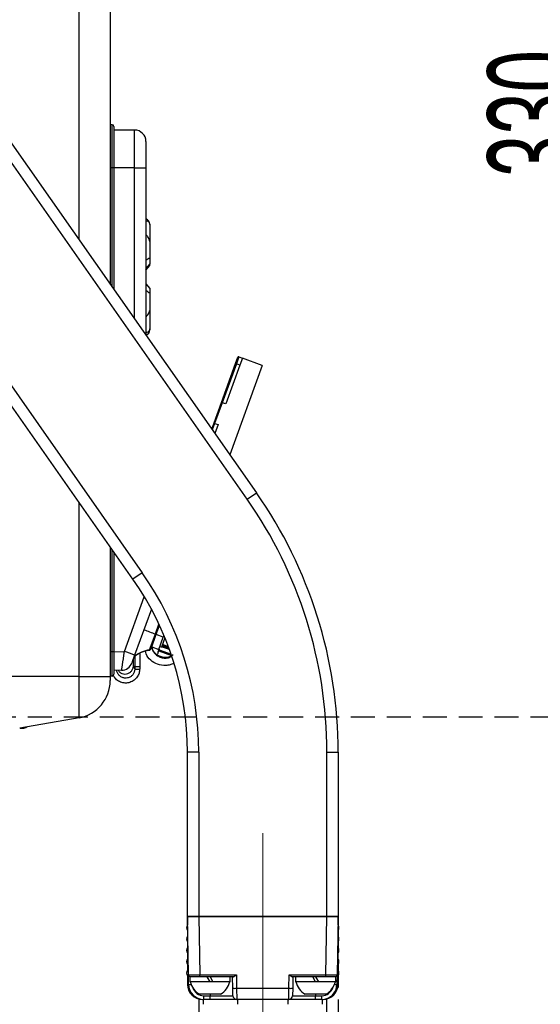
# Model space of a CAD drawing. Header units: millimetres. Extents: x 9 to 583, y 10 to 410.
# Tile 70 of 122: x 279 to 307, y 280 to 332. Entities that reach past the tile are written whole.
import ezdxf

# ---------------------------------------------------------------- set-up
doc = ezdxf.new("R2010")
doc.units = ezdxf.units.MM
doc.linetypes.add('CENTERX2', pattern=[20.32, 12.7, -2.54, 2.54, -2.54])
doc.linetypes.add('HIDDEN', pattern=[1.905, 1.27, -0.635])
doc.layers.add('DEFAULT_2', color=5, linetype='HIDDEN')
doc.styles.add('SLDTEXTSTYLE0', font='TXT', dxfattribs={"width": 0.605})
doc.dimstyles.new('SLDDIMSTYLE2', dxfattribs={"dimtxt": 5, "dimasz": 3, "dimexe": 0, "dimexo": 0.0625, "dimgap": 1.25, "dimtad": 1, "dimlfac": 5, "dimrnd": 1e-09, "dimzin": 12, "dimdsep": 46, "dimtxsty": 'SLDTEXTSTYLE0', "dimsah": 1, "dimcen": 0.09, "dimadec": 0, "dimazin": 3, "dimtfac": 1, "dimtmove": 0, "dimatfit": 0, "dimfxl": 0, "dimfrac": 2, "dimtolj": 1, "dimtzin": 12, "dimarcsym": 0})
doc.dimstyles.new('SLDDIMSTYLE5', dxfattribs={"dimtxt": 5, "dimasz": 3, "dimexe": 0, "dimexo": 0.0625, "dimgap": 1.25, "dimtad": 1, "dimdec": 0, "dimlfac": 5, "dimrnd": 1e-09, "dimzin": 12, "dimdsep": 46, "dimtxsty": 'SLDTEXTSTYLE0', "dimsah": 1, "dimcen": 0.09, "dimadec": 0, "dimazin": 3, "dimtfac": 1, "dimtdec": 0, "dimtofl": 0, "dimtmove": 0, "dimatfit": 3, "dimfxl": 0, "dimfrac": 2, "dimtolj": 1, "dimtzin": 12, "dimarcsym": 0})

# ---------------------------------------------------------------- blocks, each defined once
blk = doc.blocks.new('_D_4')
at = {"layer": 'DEFAULT_2'}
for p, q in [((259.979, 291.113), (259.979, 224.068)), ((292.389, 255.113), (292.389, 224.068)), ((292.389, 225.068), (259.979, 225.068))]:
    blk.add_line(p, q, dxfattribs=at)
for points in [[(259.979, 225.068), (262.979, 224.468), (262.979, 225.668)], [(292.389, 225.068), (289.389, 225.668), (289.389, 224.468)]]:
    blk.add_solid(points, dxfattribs=at)
at = {"layer": 'DEFAULT_2', "insert": (272.455, 231.513), "char_height": 5, "attachment_point": 1, "style": 'SLDTEXTSTYLE0'}
blk.add_mtext('162', dxfattribs=at)
blk = doc.blocks.new('_D_6')
at = {"layer": 'DEFAULT_2'}
for p, q in [((259.979, 291.113), (259.979, 213.135)), ((296.389, 283.713), (296.389, 213.135)), ((259.979, 214.135), (296.389, 214.135))]:
    blk.add_line(p, q, dxfattribs=at)
for points in [[(259.979, 214.135), (262.979, 213.535), (262.979, 214.735)], [(296.389, 214.135), (293.389, 214.735), (293.389, 213.535)]]:
    blk.add_solid(points, dxfattribs=at)
at = {"layer": 'DEFAULT_2', "insert": (272.455, 220.581), "char_height": 5, "attachment_point": 1, "style": 'SLDTEXTSTYLE0'}
blk.add_mtext('182', dxfattribs=at)
blk = doc.blocks.new('_D_7')
at = {"layer": 'DEFAULT_2'}
for p, q in [((310.759, 360.913), (310.759, 367.263)), ((266.589, 360.913), (283.527, 360.913)), ((285.051, 360.913), (311.759, 360.913)), ((310.759, 360.913), (310.759, 294.913)), ((266.589, 294.913), (311.759, 294.913)), ((310.759, 294.913), (310.759, 288.563))]:
    blk.add_line(p, q, dxfattribs=at)
for points in [[(310.759, 360.913), (311.359, 363.913), (310.159, 363.913)], [(310.759, 294.913), (310.159, 291.913), (311.359, 291.913)]]:
    blk.add_solid(points, dxfattribs=at)
at = {"layer": 'DEFAULT_2', "char_height": 5, "attachment_point": 1, "rotation": 90, "style": 'SLDTEXTSTYLE0'}
for s, insert in [('(mounting hole distance)', (311.984, 291.682)), ('330', (304.311, 323.563))]:
    blk.add_mtext(s, dxfattribs=dict(at, insert=insert))

msp = doc.modelspace()

# ---------------------------------------------------------------- linework, layer by layer
at = {"color": 8, "linetype": 'Continuous', "lineweight": 25}
for p, q in [((282.6367, 320.2522), (282.6367, 358.7631)), ((284.3929, 317.7441), (284.3929, 324.0631)), ((285.5894, 324.0631), (284.4894, 324.0631)), ((285.5894, 316.0353), (285.5894, 324.0631)), ((273.6445, 320.1929), (285.9873, 302.5655)), ((289.8346, 310.4944), (289.7097, 310.151)), ((282.6367, 297.0631), (282.6367, 306.3047)), ((284.3929, 298.3631), (284.3929, 303.7966)), ((285.0452, 298.3889), (286.101, 301.2898)), ((286.69, 299.3138), (286.8784, 299.8315)), ((287.1084, 299.1446), (286.7325, 299.2814)), ((286.9032, 298.5224), (286.8844, 298.5292)), ((286.8847, 298.4714), (287.5225, 298.2393)), ((287.4365, 298.4834), (287.0207, 298.6347)), ((287.4002, 298.5828), (287.0484, 298.7108)), ((284.4894, 298.3695), (285.0452, 298.3889)), ((286.5579, 298.4668), (286.5644, 298.4644)), ((286.867, 298.423), (287.5438, 298.1766)), ((286.8708, 298.4333), (287.5393, 298.1899)), ((282.6367, 297.0631), (278.4894, 297.0631)), ((289.5894, 280.1931), (289.5894, 280.1096)), ((295.1894, 280.1931), (295.1894, 280.1096))]:
    msp.add_line(p, q, dxfattribs=at)
at = {"color": 7, "linetype": 'Continuous', "lineweight": 25}
for p, q in [((284.2894, 358.7631), (284.2894, 317.8919)), ((284.3929, 326.3495), (284.2894, 326.3531)), ((284.3929, 324.0631), (284.3929, 326.3495)), ((284.4894, 326.2496), (284.4894, 324.0631)), ((278.7011, 325.8729), (292.049, 306.81)), ((285.5894, 326.0631), (284.4894, 326.0631)), ((285.5894, 324.0631), (285.5894, 326.0631)), ((291.5575, 306.4659), (278.2096, 325.5287)), ((286.1894, 325.4631), (286.1894, 324.0631)), ((284.3929, 324.0631), (284.2894, 324.0631)), ((284.4894, 324.0631), (284.3929, 324.0631)), ((284.4894, 324.0631), (284.4894, 317.6063)), ((285.5894, 324.0631), (286.1894, 324.0631)), ((286.1894, 324.0631), (286.1894, 315.1785)), ((286.3894, 321.0631), (286.3894, 321.0267)), ((286.3894, 321.0267), (286.3894, 320.1569)), ((285.4958, 302.2214), (273.0974, 319.9282)), ((286.3894, 320.1569), (286.3894, 319.2552)), ((286.3894, 318.9675), (286.1894, 318.7217)), ((286.1894, 318.6324), (286.3894, 318.8706)), ((286.3894, 319.2552), (286.3894, 318.9675)), ((286.3894, 318.8706), (286.3894, 318.9675)), ((286.1894, 317.8938), (286.3894, 317.6557)), ((286.3894, 317.6557), (286.3894, 317.4239)), ((286.3894, 317.4239), (286.3894, 316.4916)), ((286.3894, 316.4916), (286.3894, 315.5301)), ((286.3894, 315.5301), (286.3894, 315.4631)), ((290.1961, 311.6043), (290.9485, 313.6716)), ((290.9862, 313.6581), (290.2337, 311.5908)), ((290.9485, 313.6716), (291.0709, 314.008)), ((291.1222, 314.0319), (290.9862, 313.6581)), ((291.1741, 313.5897), (290.9862, 313.6581)), ((291.1222, 314.0319), (291.3101, 313.9635)), ((291.3101, 313.9635), (291.1741, 313.5897)), ((292.3583, 313.5687), (291.3059, 313.9517)), ((291.1741, 313.5897), (290.4217, 311.5224)), ((292.3583, 313.5687), (290.6339, 308.831)), ((289.8031, 310.5247), (290.1961, 311.6043)), ((290.2337, 311.5908), (289.8346, 310.4944)), ((290.4217, 311.5224), (290.2337, 311.5908)), ((289.6817, 310.191), (289.8031, 310.5247)), ((289.8346, 310.4944), (290.0226, 310.426)), ((290.0226, 310.426), (289.8497, 309.951)), ((291.5575, 306.4659), (292.049, 306.81)), ((284.2894, 303.9444), (284.2894, 297.0631)), ((284.4894, 303.6587), (284.4894, 298.3631)), ((285.9873, 302.5655), (285.4958, 302.2214)), ((286.4778, 300.6282), (285.588, 298.1837)), ((286.7378, 299.2959), (286.9089, 299.766)), ((286.3811, 298.4651), (286.69, 299.3138)), ((286.4577, 298.5264), (286.7378, 299.2959)), ((286.869, 298.4868), (287.1084, 299.1446)), ((287.1943, 299.1117), (287.0118, 298.6103)), ((287.1422, 299.2374), (287.1084, 299.1446)), ((287.1221, 299.1821), (287.1729, 299.1636)), ((286.4503, 298.5061), (286.4577, 298.5264)), ((286.4931, 298.6236), (286.869, 298.4868)), ((286.8449, 298.3623), (286.9032, 298.5224)), ((286.9425, 298.6303), (286.9237, 298.6371)), ((286.9254, 298.6418), (287.0118, 298.6103)), ((286.9425, 298.6303), (286.9442, 298.635)), ((287.4189, 298.5317), (287.0342, 298.6717)), ((287.382, 298.6317), (287.062, 298.7482)), ((284.3929, 298.3631), (284.2894, 298.3631)), ((284.3929, 297.0767), (284.3929, 298.3631)), ((284.4894, 298.3631), (284.3929, 298.3631)), ((284.4894, 298.3631), (284.4894, 297.1767)), ((285.588, 298.1837), (285.4407, 297.7788)), ((285.8586, 298.1193), (285.8562, 297.5659)), ((285.8599, 298.2541), (285.8586, 298.1193)), ((286.3737, 298.4448), (286.3811, 298.4651)), ((287.5468, 298.168), (286.8646, 298.4163)), ((287.5423, 298.1813), (286.8683, 298.4266)), ((287.5221, 298.1327), (287.4715, 298.1156)), ((285.5251, 297.6211), (285.596, 297.4523)), ((285.596, 297.4523), (285.856, 297.4533)), ((285.8562, 297.5659), (285.5962, 297.5658)), ((285.8562, 297.5659), (285.856, 297.4533)), ((282.6367, 294.8649), (282.6367, 297.0631)), ((282.6367, 297.0631), (284.2894, 297.0631)), ((284.3929, 297.0767), (284.2894, 297.0731)), ((284.2894, 297.0631), (284.2894, 296.8345)), ((284.8978, 297.3844), (284.4894, 297.3701)), ((282.6367, 294.8649), (279.4894, 294.31)), ((279.5072, 294.3131), (279.6494, 294.3131)), ((279.6206, 294.3331), (279.6494, 294.3331)), ((279.6494, 294.3131), (279.6494, 294.3331)), ((288.9894, 293.0442), (288.3894, 293.0442)), ((288.3894, 284.3131), (288.3894, 293.0442)), ((288.9894, 293.0442), (288.9894, 284.3131)), ((295.7894, 284.3131), (295.7894, 293.0442)), ((295.7894, 293.0442), (296.3894, 293.0442)), ((296.3894, 293.0442), (296.3894, 284.3131)), ((288.3894, 284.3131), (288.3894, 283.8631)), ((288.9894, 284.3131), (288.3894, 284.3131)), ((288.4435, 281.2114), (288.3894, 284.3131)), ((288.3894, 284.3131), (288.9893, 284.3131)), ((288.9893, 284.3131), (289.0434, 281.2114)), ((295.7895, 284.3131), (288.9893, 284.3131)), ((288.9894, 284.3131), (295.7894, 284.3131)), ((295.7353, 281.2114), (295.7895, 284.3131)), ((296.3894, 284.3131), (295.7894, 284.3131)), ((295.7895, 284.3131), (296.3894, 284.3131)), ((296.3894, 284.3131), (296.3352, 281.2114)), ((296.3894, 283.8631), (296.3894, 284.3131)), ((288.3894, 283.5631), (288.3894, 283.2631)), ((296.3894, 283.2631), (296.3894, 283.5631)), ((288.3894, 282.9631), (288.3894, 282.6631)), ((296.3894, 282.6631), (296.3894, 282.9631)), ((288.3894, 282.3631), (288.3894, 282.0631)), ((296.3894, 282.0631), (296.3894, 282.3631)), ((288.3894, 281.7631), (288.3894, 281.4631)), ((296.3894, 281.4631), (296.3894, 281.7631)), ((288.3894, 281.1631), (288.3894, 280.7131)), ((288.4525, 280.6991), (288.4435, 281.2114)), ((288.5214, 281.1131), (288.5214, 280.8531)), ((288.5435, 281.1131), (288.5214, 281.1131)), ((289.5894, 280.8531), (288.5214, 280.8531)), ((289.0434, 281.1131), (288.5435, 281.1131)), ((289.0434, 281.2114), (290.9876, 281.2114)), ((289.0434, 281.1131), (289.0434, 281.2114)), ((289.3731, 281.1131), (289.0434, 281.1131)), ((289.4393, 281.1131), (289.385, 281.1131)), ((289.5894, 280.8531), (289.4393, 281.1131)), ((289.5894, 281.1131), (289.4393, 281.1131)), ((289.5894, 281.1131), (289.7395, 280.8531)), ((289.8056, 281.1131), (289.5894, 281.1131)), ((289.7395, 280.8531), (289.5894, 280.8531)), ((290.6574, 280.8531), (289.7395, 280.8531)), ((290.8172, 281.1131), (289.8056, 281.1131)), ((290.6574, 280.8531), (290.6574, 281.1131)), ((290.8, 280.5026), (290.7894, 281.1131)), ((290.9876, 281.2114), (291, 280.5026)), ((293.7788, 280.5026), (293.7911, 281.2114)), ((293.7911, 281.2114), (295.7353, 281.2114)), ((294.9731, 281.1131), (293.9616, 281.1131)), ((293.9894, 281.1131), (293.9787, 280.5026)), ((294.1214, 281.1131), (294.1214, 280.8531)), ((295.1894, 280.8531), (294.1214, 280.8531)), ((295.0393, 281.1131), (294.9731, 281.1131)), ((295.1894, 280.8531), (295.0393, 281.1131)), ((295.1894, 281.1131), (295.0393, 281.1131)), ((295.1894, 281.1131), (295.3395, 280.8531)), ((295.3941, 281.1131), (295.1894, 281.1131)), ((295.3395, 280.8531), (295.1894, 280.8531)), ((296.2574, 280.8531), (295.3395, 280.8531)), ((295.7353, 281.1131), (295.4056, 281.1131)), ((295.7353, 281.1131), (295.7353, 281.2114)), ((296.2353, 281.1131), (295.7353, 281.1131)), ((296.2574, 281.1131), (296.2353, 281.1131)), ((296.2574, 280.8531), (296.2574, 281.1131)), ((296.3352, 281.2114), (296.3263, 280.6991)), ((296.3894, 280.7131), (296.3894, 281.1631)), ((290.1474, 280.1931), (289.0314, 280.1931)), ((290.8069, 280.1096), (290.8, 280.5026)), ((291, 280.5026), (293.7788, 280.5026)), ((291, 280.5026), (291.0069, 279.9131)), ((293.7719, 279.9131), (293.7788, 280.5026)), ((293.9787, 280.5026), (293.9719, 280.1096)), ((295.7474, 280.1931), (294.6314, 280.1931)), ((288.9894, 279.9131), (288.9894, 279.1131)), ((289.1894, 279.9131), (289.2523, 279.9131)), ((289.2194, 279.9131), (289.2194, 279.6531)), ((289.2523, 280.1096), (289.5894, 280.1096)), ((289.2523, 279.9131), (289.2523, 280.1096)), ((289.5894, 279.9131), (289.2523, 279.9131)), ((289.5894, 279.9131), (289.5894, 280.1096)), ((289.5894, 280.1096), (290.8069, 280.1096)), ((291.0069, 279.9131), (289.5894, 279.9131)), ((293.7719, 279.9131), (291.0069, 279.9131)), ((291.0565, 279.6531), (291.0565, 279.9131)), ((293.7194, 279.9131), (293.7194, 279.6531)), ((295.1894, 279.9131), (293.7719, 279.9131)), ((293.9719, 280.1096), (295.1894, 280.1096)), ((295.1894, 279.9131), (295.1894, 280.1096)), ((295.1894, 280.1096), (295.5264, 280.1096)), ((295.5264, 279.9131), (295.1894, 279.9131)), ((295.5264, 279.9131), (295.5264, 280.1096)), ((295.5264, 279.9131), (295.5894, 279.9131)), ((295.5565, 279.6531), (295.5565, 279.9131)), ((295.7894, 279.1131), (295.7894, 279.9131))]:
    msp.add_line(p, q, dxfattribs=at)
at = {"color": 7, "linetype": 'CENTERX2', "lineweight": 18}
msp.add_line((292.3894, 255.7131), (292.3894, 290.548), dxfattribs=at)
at = {"color": 7, "linetype": 'Continuous', "lineweight": 25, "flags": 128}
for points in [[(289.8031, 310.5247), (289.8027, 310.5212), (289.8037, 310.5173), (289.8061, 310.5131), (289.8098, 310.5089), (289.8148, 310.5048), (289.8207, 310.5009), (289.8274, 310.4974), (289.8346, 310.4944)], [(285.5962, 297.5658), (285.5962, 297.5516), (285.5962, 297.5374), (285.5961, 297.5232), (285.5961, 297.5091), (285.5961, 297.4949), (285.5961, 297.4807), (285.5961, 297.4665), (285.596, 297.4523)]]:
    msp.add_lwpolyline(points, dxfattribs=at)
at = {"color": 7, "linetype": 'Continuous', "lineweight": 25}
for centre, radius, start, end in [((284.3894, 326.2496), 0.1, 0, 88), ((285.5894, 325.4631), 0.6, 0, 90), ((286.0894, 321.0631), 0.3, 0, 70.52878), ((286.0894, 315.4631), 0.3, 289.47122, 0), ((290.3753, 312.0089), 1.7587, 69.67423, 70.97739), ((291.1085, 313.9943), 0.04, 69.99954, 159.99954), ((289.6228, 309.9416), 1.7587, 69.67423, 70.97739), ((272.3894, 293.0442), 23.4, 0, 35), ((272.3894, 293.0442), 24, 0, 35), ((272.3894, 293.0442), 16, 0, 35), ((272.3894, 293.0442), 16.6, 0, 35), ((286.3617, 298.5383), 0.0943, 277.29003, 340), ((281.0697, 287.0512), 12.0145, 67.90895, 70.67694), ((-95.8317, 299.5253), 381.3616, 359.713917, 359.773186), ((286.5767, 296.8577), 1.6, 97.28957, 129.77773), ((286.5841, 296.878), 1.6, 97.28957, 129.77773), ((387.0694, 297.3959), 101.4733, 179.591589, 179.90409), ((284.8769, 297.984), 0.6, 272, 340), ((284.3894, 297.1767), 0.1, 272, 0), ((282.2894, 296.8345), 2, 280, 0), ((279.6494, 294.7331), 0.42, 270, 302.17674), ((279.6494, 294.7331), 0.4, 270, 293.511), ((288.6492, 283.7131), 0.3, 150, 210), ((296.1296, 283.7131), 0.3, 330, 30), ((288.6492, 283.1131), 0.3, 150, 210), ((296.1296, 283.1131), 0.3, 330, 30), ((288.6492, 282.5131), 0.3, 150, 210), ((296.1296, 282.5131), 0.3, 330, 30), ((288.6492, 281.9131), 0.3, 150, 210), ((296.1296, 281.9131), 0.3, 330, 30), ((288.6492, 281.3131), 0.3, 150, 210), ((296.1296, 281.3131), 0.3, 330, 30), ((289.1894, 280.7131), 0.8, 180, 270), ((288.5435, 281.2131), 0.1, 181, 270), ((289.2523, 280.7131), 0.8, 181, 270), ((289.5894, 281.1225), 1.084, 194.38727, 239.01844), ((289.5894, 281.1225), 1.084, 300.98156, 345.61273), ((295.1894, 281.1225), 1.084, 194.38727, 239.01844), ((295.5264, 280.7131), 0.8, 270, 359), ((295.5894, 280.7131), 0.8, 270, 0), ((295.1894, 281.1225), 1.084, 300.98156, 345.61273), ((296.2353, 281.2131), 0.1, 270, 359), ((290.9, 283.3681), 2.8673, 268.00162, 271.99838), ((293.8787, 283.3681), 2.8673, 268.00162, 271.99838), ((291.0069, 280.1131), 0.2, 181, 270), ((293.7719, 280.1131), 0.2, 270, 359)]:
    msp.add_arc(centre, radius, start, end, dxfattribs=at)
at = {"color": 8, "linetype": 'Continuous', "lineweight": 25}
for centre, radius, start, end in [((321.7257, 394.9141), 101.8181, 249.507856, 249.873039), ((286.2391, 298.0373), 1.3538, 68.38471, 70.54589), ((286.3617, 298.5383), 0.0943, 277.28935, 339.99985), ((286.3691, 298.5586), 0.0943, 277.28935, 339.99985), ((288.5365, 282.9374), 2.2398, 267.84984, 271.41569), ((296.2423, 282.9374), 2.2398, 268.58431, 272.15016), ((289.2523, 280.7096), 0.6, 196.90347, 270), ((295.5264, 280.7096), 0.6, 270, 343.09653)]:
    msp.add_arc(centre, radius, start, end, dxfattribs=at)
at = {"color": 7, "linetype": 'Continuous', "lineweight": 25}
for centre, major_axis, ratio, start_param, end_param in [((285.0244, 298.3894), (0.1267, 1.005), 0.0203941, 3.1448899, 4.7144683), ((289.0436, 281.2131), (0.6001, 0.0017), 0.0029077, 3.1416349, 4.7121267), ((295.7352, 281.2131), (0.6001, -0.0017), 0.0029077, 4.7126513, 6.283143)]:
    msp.add_ellipse(centre, major_axis=major_axis, ratio=ratio, start_param=start_param, end_param=end_param, dxfattribs=at)
for points, knots in [([(286.1894, 321.2627), (286.2237, 321.2546), (286.2835, 321.2404), (286.3469, 321.177), (286.3829, 321.1057), (286.3873, 321.052), (286.3894, 321.0267)], [0, 0, 0, 0, 0.3506439, 0.6121953, 0.8178837, 1, 1, 1, 1]), ([(286.3894, 320.1569), (286.3871, 320.1787), (286.3826, 320.222), (286.3467, 320.3059), (286.2841, 320.4069), (286.2236, 320.4696), (286.1894, 320.5051)], [0, 0, 0, 0, 0.1909363, 0.3807925, 0.649753, 1, 1, 1, 1]), ([(286.1894, 319.1468), (286.2237, 319.1749), (286.2835, 319.2239), (286.3469, 319.2617), (286.3829, 319.2727), (286.3873, 319.2608), (286.3894, 319.2552)], [0, 0, 0, 0, 0.3506439, 0.6121953, 0.8178837, 1, 1, 1, 1]), ([(286.3894, 317.4239), (286.3871, 317.4198), (286.3826, 317.4114), (286.3467, 317.4275), (286.2841, 317.47), (286.2236, 317.5221), (286.1894, 317.5516)], [0, 0, 0, 0, 0.1909363, 0.3807925, 0.649753, 1, 1, 1, 1]), ([(286.1894, 316.1471), (286.2237, 316.1834), (286.2835, 316.2467), (286.3469, 316.3479), (286.3829, 316.4302), (286.3873, 316.472), (286.3894, 316.4916)], [0, 0, 0, 0, 0.35064385, 0.61219534, 0.81788367, 1, 1, 1, 1]), ([(286.3894, 315.5301), (286.3871, 315.5042), (286.3826, 315.4526), (286.3467, 315.3847), (286.2841, 315.3261), (286.2236, 315.3156), (286.1894, 315.3096)], [0, 0, 0, 0, 0.1909363, 0.3807925, 0.649753, 1, 1, 1, 1]), ([(286.4969, 298.6222), (286.4975, 298.6087), (286.4996, 298.5601), (286.5355, 298.4456), (286.6282, 298.2916), (286.7948, 298.1507), (286.9952, 298.0569), (287.2124, 298.0244), (287.4018, 298.0433), (287.4938, 298.1041), (287.5248, 298.1247)], [0, 0, 0, 0, 0.0302492, 0.108791, 0.2657388, 0.426913, 0.5909071, 0.7545046, 0.9172283, 1, 1, 1, 1]), ([(286.6315, 298.3464), (286.6056, 298.3847), (286.5501, 298.4665), (286.5185, 298.5606), (286.518, 298.6019), (286.5178, 298.6146)], [0, 0, 0, 0, 0.37889807, 0.80927107, 1, 1, 1, 1]), ([(287.6549, 297.7459), (287.5937, 297.7204), (287.4622, 297.6656), (287.1731, 297.6261), (286.7993, 297.6749), (286.4313, 297.9018), (286.2062, 298.1653), (286.1699, 298.3485), (286.1604, 298.3964)], [0, 0, 0, 0, 0.1069867, 0.230053, 0.4687607, 0.6992645, 0.9213528, 1, 1, 1, 1]), ([(287.6342, 298.2108), (287.5717, 298.1672), (287.449, 298.0814), (287.2236, 298.051), (287.0042, 298.0848), (286.8088, 298.1812), (286.6784, 298.2729), (286.6382, 298.3416), (286.6344, 298.3482)], [0, 0, 0, 0, 0.2014703, 0.3958677, 0.5913091, 0.7872242, 0.9797706, 1, 1, 1, 1]), ([(286.8449, 298.3623), (286.8325, 298.3281), (286.8102, 298.267), (286.8071, 298.2583), (286.8057, 298.2544)], [0, 0, 0, 0, 0.5591592, 1, 1, 1, 1]), ([(285.8556, 297.4533), (285.8549, 297.4351), (285.8512, 297.3433), (285.8157, 297.1786), (285.6979, 296.9749), (285.5144, 296.8108), (285.2782, 296.7136), (285.0242, 296.6996), (284.7822, 296.771), (284.5789, 296.9093), (284.4975, 297.0434), (284.4592, 297.1064)], [0, 0, 0, 0, 0.02780951, 0.14030076, 0.25271746, 0.38099547, 0.50777193, 0.63446564, 0.76097776, 0.88766112, 1, 1, 1, 1]), ([(285.5961, 297.4523), (285.5905, 297.3972), (285.5792, 297.287), (285.4936, 297.1412), (285.3688, 297.032), (285.2154, 296.9704), (285.0784, 296.9644), (284.9469, 296.9916), (284.8237, 297.0516), (284.7118, 297.1679), (284.6533, 297.2751), (284.646, 297.3389), (284.6448, 297.3496)], [0, 0, 0, 0, 0.1164335, 0.232914, 0.3476907, 0.4617973, 0.5760987, 0.6329088, 0.74668, 0.8614121, 0.9765809, 1, 1, 1, 1]), ([(284.7249, 297.3783), (284.7408, 297.354), (284.7866, 297.2841), (284.9105, 297.2121), (285.0697, 297.1761), (285.2309, 297.2005), (285.371, 297.2786), (285.4565, 297.3793), (285.5002, 297.4718), (285.5171, 297.5328), (285.5232, 297.5828), (285.5242, 297.6084), (285.5247, 297.6212)], [0, 0, 0, 0, 0.0789545, 0.2276572, 0.3734668, 0.5165369, 0.6578574, 0.7973949, 0.8656473, 0.9318044, 0.9658098, 1, 1, 1, 1]), ([(290.8172, 281.1131), (290.827, 281.115), (290.8485, 281.1192), (290.898, 281.1486), (290.9459, 281.1815), (290.9782, 281.2046), (290.9873, 281.2111), (290.9876, 281.2114)], [0, 0, 0, 0, 0.2207841, 0.4856743, 0.8546474, 0.9945297, 1, 1, 1, 1]), ([(293.7911, 281.2114), (293.7915, 281.2111), (293.8006, 281.2046), (293.8328, 281.1815), (293.8808, 281.1486), (293.9303, 281.1192), (293.9518, 281.115), (293.9616, 281.1131)], [0, 0, 0, 0, 0.0054703, 0.1453526, 0.5143257, 0.7792159, 1, 1, 1, 1])]:
    msp.add_open_spline(points, degree=3, knots=knots, dxfattribs=at)

# ---------------------------------------------------------------- dimensions: what is measured, and where the dimension line sits
at = {"layer": 'DEFAULT_2'}
dim = msp.add_linear_dim(base=(318.4296, 294.9131), p1=(265.9894, 360.9131), p2=(265.9894, 294.9131), angle=90, dimstyle='SLDDIMSTYLE2', dxfattribs=at)
dim.commit()
dim.dimension.update_dxf_attribs({"geometry": '_D_7', "text_midpoint": (318.4296, 329.2926), "dimtype": 160})
for base, p1, p2, picture, middle in [((259.9794, 225.0679), (292.3894, 255.7131), (259.9794, 291.7131), '_D_4', (278.1844, 225.0679)), ((296.3894, 214.1352), (259.9794, 291.7131), (296.3894, 284.3131), '_D_6', (278.1844, 214.1352))]:
    dim = msp.add_linear_dim(base=base, p1=p1, p2=p2, dimstyle='SLDDIMSTYLE5', dxfattribs=at)
    dim.commit()
    dim.dimension.update_dxf_attribs({"geometry": picture, "text_midpoint": middle, "dimtype": 160})

doc.saveas('drawing.dxf')
